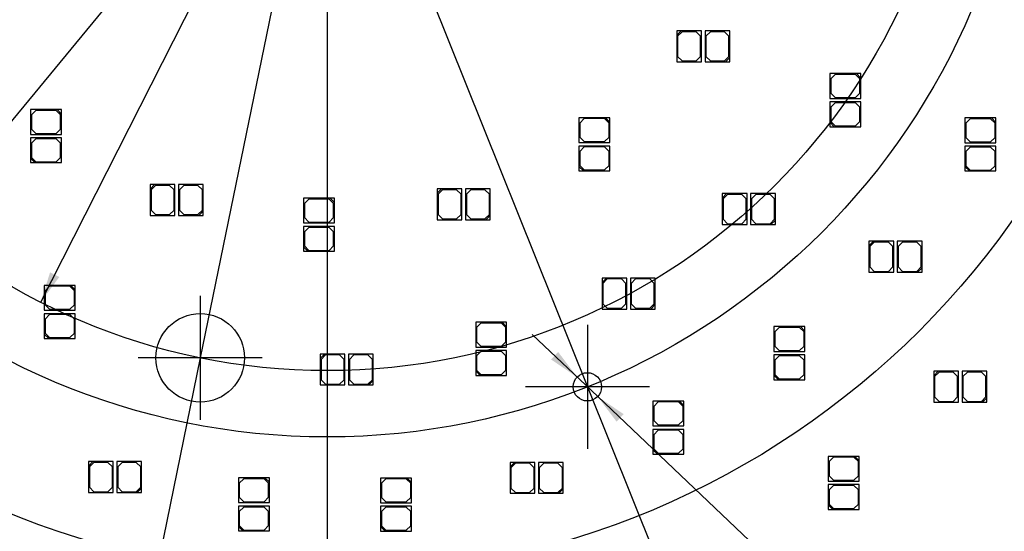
# Model space of a CAD drawing. Header units: millimetres. Extents: x 10 to 580, y 1 to 410.
# Tile 5 of 11: x 165 to 276, y 156 to 214. Entities that reach past the tile are written whole.
import ezdxf
from ezdxf.enums import TextEntityAlignment as Align
from ezdxf.lldxf.tags import DXFTag

# ---------------------------------------------------------------- set-up
doc = ezdxf.new("R2010")
doc.units = ezdxf.units.MM
doc.layers.add('Default', color=7, linetype='Continuous')
doc.layers.add('RDLED_254MM_1400', color=7, linetype='Continuous')
doc.styles.add('SEACAD_Arial', font='arial.ttf')
doc.styles.add('SEACAD_Solid_Edge_ANSI1_Symbols', font='semeca1.ttf')
tags = doc.linetypes.add('CENTER2', pattern=[28.575, 19.05, -3.175, 3.175, -3.175]).pattern_tags.tags
tags[10:11] = [DXFTag(74, 4), DXFTag(75, 0), DXFTag(340, '0'), DXFTag(46, 0.0), DXFTag(50, 0.0), DXFTag(44, 0.0), DXFTag(45, 0.0)]
tags[8:9] = [DXFTag(74, 4), DXFTag(75, 0), DXFTag(340, '0'), DXFTag(46, 0.0), DXFTag(50, 0.0), DXFTag(44, 0.0), DXFTag(45, 0.0)]
tags[6:7] = [DXFTag(74, 4), DXFTag(75, 0), DXFTag(340, '0'), DXFTag(46, 0.0), DXFTag(50, 0.0), DXFTag(44, 0.0), DXFTag(45, 0.0)]
tags[4:5] = [DXFTag(74, 4), DXFTag(75, 0), DXFTag(340, '0'), DXFTag(46, 0.0), DXFTag(50, 0.0), DXFTag(44, 0.0), DXFTag(45, 0.0)]
doc.dimstyles.new('ISO', dxfattribs={"dimtxt": 3.5, "dimasz": 3.5, "dimexe": 1.75, "dimexo": 0, "dimgap": 0.875, "dimtad": 1, "dimtxsty": 'SEACAD_Arial', "dimblk1": '_SE_FILLED', "dimblk2": '_SE_FILLED', "dimsah": 1, "dimcen": 1.75, "dimadec": 0, "dimazin": 0, "dimtfac": 0.5, "dimtdec": 3, "dimtmove": 0, "dimatfit": 3, "dimfxl": 1, "dimarcsym": 0})

# ---------------------------------------------------------------- blocks, each defined once
blk = doc.blocks.new('SEANNOT_GROUP2')
at = {"layer": 'Default', "color": 7, "linetype": 'CENTER2'}
for p, q in [((184.91, 183.01), (184.91, 169.01)), ((191.91, 176.01), (177.91, 176.01))]:
    blk.add_line(p, q, dxfattribs=at)
blk = doc.blocks.new('SEANNOT_GROUP4')
at = {"layer": 'Default', "color": 7, "linetype": 'CENTER2'}
for p, q in [((228.64, 179.73), (228.64, 165.73)), ((235.64, 172.73), (221.64, 172.73))]:
    blk.add_line(p, q, dxfattribs=at)
blk = doc.blocks.new('SEANNOT_GROUP10')
at = {"layer": 'Default', "color": 7, "linetype": 'CENTER2'}
blk.add_line((199.24, 376.56), (199.24, 114.76), dxfattribs=at)
blk = doc.blocks.new('SE1')
at = {"layer": 'RDLED_254MM_1400', "color": 7, "linetype": 'Continuous'}
for p, q in [((239.23, 212.98), (238.73, 212.98)), ((238.73, 212.98), (238.73, 212.48)), ((238.73, 212.48), (239.23, 212.98)), ((238.73, 212.48), (238.73, 209.48)), ((239.33, 212.88), (238.83, 212.38)), ((241.53, 212.98), (239.23, 212.98)), ((240.93, 212.88), (239.33, 212.88)), ((241.43, 212.38), (240.93, 212.88)), ((241.53, 209.48), (241.53, 212.98)), ((244.73, 212.98), (241.93, 212.98)), ((241.93, 212.98), (241.93, 209.48)), ((242.53, 212.88), (242.03, 212.38)), ((244.13, 212.88), (242.53, 212.88)), ((244.63, 212.38), (244.13, 212.88)), ((244.73, 209.98), (244.73, 212.98)), ((238.83, 212.38), (238.83, 210.08)), ((241.43, 210.08), (241.43, 212.38)), ((242.03, 212.38), (242.03, 210.08)), ((244.63, 210.08), (244.63, 212.38)), ((238.73, 209.48), (241.53, 209.48)), ((238.83, 210.08), (239.33, 209.58)), ((239.33, 209.58), (240.93, 209.58)), ((240.93, 209.58), (241.43, 210.08)), ((241.93, 209.48), (244.23, 209.48)), ((242.03, 210.08), (242.53, 209.58)), ((242.53, 209.58), (244.13, 209.58)), ((244.13, 209.58), (244.63, 210.08)), ((244.73, 209.98), (244.23, 209.48)), ((244.23, 209.48), (244.73, 209.48)), ((244.73, 209.48), (244.73, 209.98)), ((259.03, 208.15), (256.03, 208.15)), ((256.03, 208.15), (256.03, 205.35)), ((256.63, 208.05), (256.13, 207.55)), ((258.93, 208.05), (256.63, 208.05)), ((259.43, 207.55), (258.93, 208.05)), ((259.53, 208.15), (259.03, 208.15)), ((259.03, 208.15), (259.53, 207.65)), ((259.53, 207.65), (259.53, 208.15)), ((256.13, 207.55), (256.13, 205.95)), ((259.43, 205.95), (259.43, 207.55)), ((259.53, 205.35), (259.53, 207.65)), ((256.13, 205.95), (256.63, 205.45)), ((258.93, 205.45), (259.43, 205.95)), ((256.03, 205.35), (259.53, 205.35)), ((259.53, 204.95), (256.03, 204.95)), ((256.03, 204.95), (256.03, 202.65)), ((256.63, 204.85), (256.13, 204.35)), ((256.63, 205.45), (258.93, 205.45)), ((258.93, 204.85), (256.63, 204.85)), ((259.43, 204.35), (258.93, 204.85)), ((259.53, 202.15), (259.53, 204.95)), ((168.74, 204.08), (165.74, 204.08)), ((165.74, 204.08), (165.74, 201.28)), ((166.34, 203.98), (165.84, 203.48)), ((168.64, 203.98), (166.34, 203.98)), ((169.14, 203.48), (168.64, 203.98)), ((169.24, 204.08), (168.74, 204.08)), ((168.74, 204.08), (169.24, 203.58)), ((169.24, 203.58), (169.24, 204.08)), ((169.24, 201.28), (169.24, 203.58)), ((256.13, 204.35), (256.13, 202.75)), ((259.43, 202.75), (259.43, 204.35)), ((165.84, 203.48), (165.84, 201.88)), ((169.14, 201.88), (169.14, 203.48)), ((230.69, 203.16), (227.69, 203.16)), ((227.69, 203.16), (227.69, 200.36)), ((228.29, 203.06), (227.79, 202.56)), ((227.79, 202.56), (227.79, 200.96)), ((230.59, 203.06), (228.29, 203.06)), ((231.09, 202.56), (230.59, 203.06)), ((231.19, 203.16), (230.69, 203.16)), ((230.69, 203.16), (231.19, 202.66)), ((231.09, 200.96), (231.09, 202.56)), ((231.19, 202.66), (231.19, 203.16)), ((231.19, 200.36), (231.19, 202.66)), ((256.03, 202.65), (256.03, 202.15)), ((256.53, 202.15), (256.03, 202.65)), ((256.13, 202.75), (256.63, 202.25)), ((258.93, 202.25), (259.43, 202.75)), ((274.28, 203.14), (271.28, 203.14)), ((271.28, 203.14), (271.28, 200.34)), ((271.88, 203.04), (271.38, 202.54)), ((271.38, 202.54), (271.38, 200.94)), ((274.18, 203.04), (271.88, 203.04)), ((274.68, 202.54), (274.18, 203.04)), ((274.78, 203.14), (274.28, 203.14)), ((274.28, 203.14), (274.78, 202.64)), ((274.68, 200.94), (274.68, 202.54)), ((274.78, 202.64), (274.78, 203.14)), ((274.78, 200.34), (274.78, 202.64)), ((165.84, 201.88), (166.34, 201.38)), ((166.34, 201.38), (168.64, 201.38)), ((168.64, 201.38), (169.14, 201.88)), ((256.03, 202.15), (256.53, 202.15)), ((256.53, 202.15), (259.53, 202.15)), ((256.63, 202.25), (258.93, 202.25)), ((165.74, 201.28), (169.24, 201.28)), ((169.24, 200.88), (165.74, 200.88)), ((165.74, 200.88), (165.74, 198.58)), ((166.34, 200.78), (165.84, 200.28)), ((165.84, 200.28), (165.84, 198.68)), ((168.64, 200.78), (166.34, 200.78)), ((169.14, 200.28), (168.64, 200.78)), ((169.14, 198.68), (169.14, 200.28)), ((169.24, 198.08), (169.24, 200.88)), ((227.69, 200.36), (231.19, 200.36)), ((227.79, 200.96), (228.29, 200.46)), ((228.29, 200.46), (230.59, 200.46)), ((230.59, 200.46), (231.09, 200.96)), ((271.28, 200.34), (274.78, 200.34)), ((271.38, 200.94), (271.88, 200.44)), ((271.88, 200.44), (274.18, 200.44)), ((274.18, 200.44), (274.68, 200.94)), ((231.19, 199.96), (227.69, 199.96)), ((227.69, 199.96), (227.69, 197.66)), ((228.29, 199.86), (227.79, 199.36)), ((227.79, 199.36), (227.79, 197.76)), ((230.59, 199.86), (228.29, 199.86)), ((231.09, 199.36), (230.59, 199.86)), ((231.09, 197.76), (231.09, 199.36)), ((231.19, 197.16), (231.19, 199.96)), ((274.78, 199.94), (271.28, 199.94)), ((271.28, 199.94), (271.28, 197.64)), ((271.88, 199.84), (271.38, 199.34)), ((271.38, 199.34), (271.38, 197.74)), ((274.18, 199.84), (271.88, 199.84)), ((274.68, 199.34), (274.18, 199.84)), ((274.68, 197.74), (274.68, 199.34)), ((274.78, 197.14), (274.78, 199.94)), ((165.74, 198.58), (165.74, 198.08)), ((166.24, 198.08), (165.74, 198.58)), ((165.74, 198.08), (166.24, 198.08)), ((165.84, 198.68), (166.34, 198.18)), ((166.24, 198.08), (169.24, 198.08)), ((166.34, 198.18), (168.64, 198.18)), ((168.64, 198.18), (169.14, 198.68)), ((227.69, 197.66), (227.69, 197.16)), ((228.19, 197.16), (227.69, 197.66)), ((227.69, 197.16), (228.19, 197.16)), ((227.79, 197.76), (228.29, 197.26)), ((228.19, 197.16), (231.19, 197.16)), ((228.29, 197.26), (230.59, 197.26)), ((230.59, 197.26), (231.09, 197.76)), ((271.28, 197.64), (271.28, 197.14)), ((271.78, 197.14), (271.28, 197.64)), ((271.28, 197.14), (271.78, 197.14)), ((271.38, 197.74), (271.88, 197.24)), ((271.78, 197.14), (274.78, 197.14)), ((271.88, 197.24), (274.18, 197.24)), ((274.18, 197.24), (274.68, 197.74)), ((179.75, 195.6), (179.25, 195.6)), ((179.25, 195.6), (179.25, 195.1)), ((179.25, 195.1), (179.75, 195.6)), ((179.25, 195.1), (179.25, 192.1)), ((179.85, 195.5), (179.35, 195)), ((179.35, 195), (179.35, 192.7)), ((182.05, 195.6), (179.75, 195.6)), ((181.45, 195.5), (179.85, 195.5)), ((181.95, 195), (181.45, 195.5)), ((181.95, 192.7), (181.95, 195)), ((182.05, 192.1), (182.05, 195.6)), ((185.25, 195.6), (182.45, 195.6)), ((182.45, 195.6), (182.45, 192.1)), ((183.05, 195.5), (182.55, 195)), ((182.55, 195), (182.55, 192.7)), ((184.65, 195.5), (183.05, 195.5)), ((185.15, 195), (184.65, 195.5)), ((185.15, 192.7), (185.15, 195)), ((185.25, 192.6), (185.25, 195.6)), ((212.17, 195.12), (211.67, 195.12)), ((211.67, 195.12), (211.67, 194.62)), ((211.67, 194.62), (212.17, 195.12)), ((212.27, 195.02), (211.77, 194.52)), ((214.47, 195.12), (212.17, 195.12)), ((213.87, 195.02), (212.27, 195.02)), ((214.37, 194.52), (213.87, 195.02)), ((214.47, 191.62), (214.47, 195.12)), ((217.67, 195.12), (214.87, 195.12)), ((214.87, 195.12), (214.87, 191.62)), ((215.47, 195.02), (214.97, 194.52)), ((217.07, 195.02), (215.47, 195.02)), ((217.57, 194.52), (217.07, 195.02)), ((217.67, 192.12), (217.67, 195.12)), ((199.57, 194.06), (196.57, 194.06)), ((196.57, 194.06), (196.57, 191.26)), ((197.17, 193.96), (196.67, 193.46)), ((199.47, 193.96), (197.17, 193.96)), ((199.97, 193.46), (199.47, 193.96)), ((200.07, 194.06), (199.57, 194.06)), ((199.57, 194.06), (200.07, 193.56)), ((200.07, 193.56), (200.07, 194.06)), ((200.07, 191.26), (200.07, 193.56)), ((211.67, 194.62), (211.67, 191.62)), ((211.77, 194.52), (211.77, 192.22)), ((214.37, 192.22), (214.37, 194.52)), ((214.97, 194.52), (214.97, 192.22)), ((217.57, 192.22), (217.57, 194.52)), ((244.37, 194.58), (243.87, 194.58)), ((243.87, 194.58), (243.87, 194.08)), ((243.87, 194.08), (244.37, 194.58)), ((243.87, 194.08), (243.87, 191.08)), ((244.47, 194.48), (243.97, 193.98)), ((243.97, 193.98), (243.97, 191.68)), ((246.67, 194.58), (244.37, 194.58)), ((246.07, 194.48), (244.47, 194.48)), ((246.57, 193.98), (246.07, 194.48)), ((246.57, 191.68), (246.57, 193.98)), ((246.67, 191.08), (246.67, 194.58)), ((249.87, 194.58), (247.07, 194.58)), ((247.07, 194.58), (247.07, 191.08)), ((247.67, 194.48), (247.17, 193.98)), ((247.17, 193.98), (247.17, 191.68)), ((249.27, 194.48), (247.67, 194.48)), ((249.77, 193.98), (249.27, 194.48)), ((249.77, 191.68), (249.77, 193.98)), ((249.87, 191.58), (249.87, 194.58)), ((179.35, 192.7), (179.85, 192.2)), ((181.45, 192.2), (181.95, 192.7)), ((182.55, 192.7), (183.05, 192.2)), ((184.65, 192.2), (185.15, 192.7)), ((185.25, 192.6), (184.75, 192.1)), ((185.25, 192.1), (185.25, 192.6)), ((196.67, 193.46), (196.67, 191.86)), ((199.97, 191.86), (199.97, 193.46)), ((179.25, 192.1), (182.05, 192.1)), ((179.85, 192.2), (181.45, 192.2)), ((182.45, 192.1), (184.75, 192.1)), ((183.05, 192.2), (184.65, 192.2)), ((184.75, 192.1), (185.25, 192.1)), ((196.67, 191.86), (197.17, 191.36)), ((197.17, 191.36), (199.47, 191.36)), ((199.47, 191.36), (199.97, 191.86)), ((211.67, 191.62), (214.47, 191.62)), ((211.77, 192.22), (212.27, 191.72)), ((212.27, 191.72), (213.87, 191.72)), ((213.87, 191.72), (214.37, 192.22)), ((214.87, 191.62), (217.17, 191.62)), ((214.97, 192.22), (215.47, 191.72)), ((215.47, 191.72), (217.07, 191.72)), ((217.07, 191.72), (217.57, 192.22)), ((217.67, 192.12), (217.17, 191.62)), ((217.17, 191.62), (217.67, 191.62)), ((217.67, 191.62), (217.67, 192.12)), ((243.97, 191.68), (244.47, 191.18)), ((246.07, 191.18), (246.57, 191.68)), ((247.17, 191.68), (247.67, 191.18)), ((249.27, 191.18), (249.77, 191.68)), ((249.87, 191.58), (249.37, 191.08)), ((249.87, 191.08), (249.87, 191.58)), ((196.57, 191.26), (200.07, 191.26)), ((200.07, 190.86), (196.57, 190.86)), ((196.57, 190.86), (196.57, 188.56)), ((197.17, 190.76), (196.67, 190.26)), ((196.67, 190.26), (196.67, 188.66)), ((199.47, 190.76), (197.17, 190.76)), ((199.97, 190.26), (199.47, 190.76)), ((199.97, 188.66), (199.97, 190.26)), ((200.07, 188.06), (200.07, 190.86)), ((243.87, 191.08), (246.67, 191.08)), ((244.47, 191.18), (246.07, 191.18)), ((247.07, 191.08), (249.37, 191.08)), ((247.67, 191.18), (249.27, 191.18)), ((249.37, 191.08), (249.87, 191.08)), ((260.94, 189.19), (260.44, 189.19)), ((260.44, 189.19), (260.44, 188.69)), ((260.44, 188.69), (260.94, 189.19)), ((261.04, 189.09), (260.54, 188.59)), ((263.24, 189.19), (260.94, 189.19)), ((262.64, 189.09), (261.04, 189.09)), ((263.14, 188.59), (262.64, 189.09)), ((263.24, 185.69), (263.24, 189.19)), ((266.44, 189.19), (263.64, 189.19)), ((263.64, 189.19), (263.64, 185.69)), ((264.24, 189.09), (263.74, 188.59)), ((265.84, 189.09), (264.24, 189.09)), ((266.34, 188.59), (265.84, 189.09)), ((266.44, 186.19), (266.44, 189.19)), ((196.57, 188.56), (196.57, 188.06)), ((197.07, 188.06), (196.57, 188.56)), ((196.57, 188.06), (197.07, 188.06)), ((196.67, 188.66), (197.17, 188.16)), ((197.07, 188.06), (200.07, 188.06)), ((197.17, 188.16), (199.47, 188.16)), ((199.47, 188.16), (199.97, 188.66)), ((260.44, 188.69), (260.44, 185.69)), ((260.54, 188.59), (260.54, 186.29)), ((263.14, 186.29), (263.14, 188.59)), ((263.74, 188.59), (263.74, 186.29)), ((266.34, 186.29), (266.34, 188.59)), ((260.54, 186.29), (261.04, 185.79)), ((261.04, 185.79), (262.64, 185.79)), ((262.64, 185.79), (263.14, 186.29)), ((263.74, 186.29), (264.24, 185.79)), ((264.24, 185.79), (265.84, 185.79)), ((265.84, 185.79), (266.34, 186.29)), ((266.44, 186.19), (265.94, 185.69)), ((266.44, 185.69), (266.44, 186.19)), ((230.79, 185.03), (230.29, 185.03)), ((230.29, 185.03), (230.29, 184.53)), ((230.29, 184.53), (230.79, 185.03)), ((230.89, 184.93), (230.39, 184.43)), ((233.09, 185.03), (230.79, 185.03)), ((232.49, 184.93), (230.89, 184.93)), ((232.99, 184.43), (232.49, 184.93)), ((233.09, 181.53), (233.09, 185.03)), ((236.29, 185.03), (233.49, 185.03)), ((233.49, 185.03), (233.49, 181.53)), ((234.09, 184.93), (233.59, 184.43)), ((235.69, 184.93), (234.09, 184.93)), ((236.19, 184.43), (235.69, 184.93)), ((236.29, 182.03), (236.29, 185.03)), ((260.44, 185.69), (263.24, 185.69)), ((263.64, 185.69), (265.94, 185.69)), ((265.94, 185.69), (266.44, 185.69)), ((170.29, 184.2), (167.29, 184.2)), ((167.29, 184.2), (167.29, 181.4)), ((167.89, 184.1), (167.39, 183.6)), ((167.39, 183.6), (167.39, 182)), ((170.19, 184.1), (167.89, 184.1)), ((170.69, 183.6), (170.19, 184.1)), ((170.79, 184.2), (170.29, 184.2)), ((170.29, 184.2), (170.79, 183.7)), ((170.69, 182), (170.69, 183.6)), ((170.79, 183.7), (170.79, 184.2)), ((170.79, 181.4), (170.79, 183.7)), ((230.29, 184.53), (230.29, 181.53)), ((230.39, 184.43), (230.39, 182.13)), ((232.99, 182.13), (232.99, 184.43)), ((233.59, 184.43), (233.59, 182.13)), ((236.19, 182.13), (236.19, 184.43)), ((167.29, 181.4), (170.79, 181.4)), ((167.39, 182), (167.89, 181.5)), ((167.89, 181.5), (170.19, 181.5)), ((170.19, 181.5), (170.69, 182)), ((230.29, 181.53), (233.09, 181.53)), ((230.39, 182.13), (230.89, 181.63)), ((230.89, 181.63), (232.49, 181.63)), ((232.49, 181.63), (232.99, 182.13)), ((233.49, 181.53), (235.79, 181.53)), ((233.59, 182.13), (234.09, 181.63)), ((234.09, 181.63), (235.69, 181.63)), ((235.69, 181.63), (236.19, 182.13)), ((236.29, 182.03), (235.79, 181.53)), ((235.79, 181.53), (236.29, 181.53)), ((236.29, 181.53), (236.29, 182.03)), ((170.79, 181), (167.29, 181)), ((167.29, 181), (167.29, 178.7)), ((167.89, 180.9), (167.39, 180.4)), ((167.39, 180.4), (167.39, 178.8)), ((170.19, 180.9), (167.89, 180.9)), ((170.69, 180.4), (170.19, 180.9)), ((170.69, 178.8), (170.69, 180.4)), ((170.79, 178.2), (170.79, 181)), ((219.02, 180.03), (216.02, 180.03)), ((216.02, 180.03), (216.02, 177.23)), ((216.62, 179.93), (216.12, 179.43)), ((216.12, 179.43), (216.12, 177.83)), ((218.92, 179.93), (216.62, 179.93)), ((219.42, 179.43), (218.92, 179.93)), ((219.52, 180.03), (219.02, 180.03)), ((219.02, 180.03), (219.52, 179.53)), ((219.42, 177.83), (219.42, 179.43)), ((219.52, 179.53), (219.52, 180.03)), ((219.52, 177.23), (219.52, 179.53)), ((252.71, 179.54), (249.71, 179.54)), ((249.71, 179.54), (249.71, 176.74)), ((250.31, 179.44), (249.81, 178.94)), ((252.61, 179.44), (250.31, 179.44)), ((253.11, 178.94), (252.61, 179.44)), ((253.21, 179.54), (252.71, 179.54)), ((252.71, 179.54), (253.21, 179.04)), ((253.21, 179.04), (253.21, 179.54)), ((167.29, 178.7), (167.29, 178.2)), ((167.79, 178.2), (167.29, 178.7)), ((167.29, 178.2), (167.79, 178.2)), ((167.39, 178.8), (167.89, 178.3)), ((167.79, 178.2), (170.79, 178.2)), ((167.89, 178.3), (170.19, 178.3)), ((170.19, 178.3), (170.69, 178.8)), ((249.81, 178.94), (249.81, 177.34)), ((253.11, 177.34), (253.11, 178.94)), ((253.21, 176.74), (253.21, 179.04)), ((216.02, 177.23), (219.52, 177.23)), ((216.12, 177.83), (216.62, 177.33)), ((216.62, 177.33), (218.92, 177.33)), ((218.92, 177.33), (219.42, 177.83)), ((249.81, 177.34), (250.31, 176.84)), ((250.31, 176.84), (252.61, 176.84)), ((252.61, 176.84), (253.11, 177.34)), ((198.95, 176.44), (198.45, 176.44)), ((198.45, 176.44), (198.45, 175.94)), ((198.45, 175.94), (198.95, 176.44)), ((198.45, 175.94), (198.45, 172.94)), ((199.05, 176.34), (198.55, 175.84)), ((198.55, 175.84), (198.55, 173.54)), ((201.25, 176.44), (198.95, 176.44)), ((200.65, 176.34), (199.05, 176.34)), ((201.15, 175.84), (200.65, 176.34)), ((201.15, 173.54), (201.15, 175.84)), ((201.25, 172.94), (201.25, 176.44)), ((204.45, 176.44), (201.65, 176.44)), ((201.65, 176.44), (201.65, 172.94)), ((202.25, 176.34), (201.75, 175.84)), ((201.75, 175.84), (201.75, 173.54)), ((203.85, 176.34), (202.25, 176.34)), ((204.35, 175.84), (203.85, 176.34)), ((204.35, 173.54), (204.35, 175.84)), ((204.45, 173.44), (204.45, 176.44)), ((219.52, 176.83), (216.02, 176.83)), ((216.02, 176.83), (216.02, 174.53)), ((216.62, 176.73), (216.12, 176.23)), ((216.12, 176.23), (216.12, 174.63)), ((218.92, 176.73), (216.62, 176.73)), ((219.42, 176.23), (218.92, 176.73)), ((219.42, 174.63), (219.42, 176.23)), ((219.52, 174.03), (219.52, 176.83)), ((249.71, 176.74), (253.21, 176.74)), ((253.21, 176.34), (249.71, 176.34)), ((249.71, 176.34), (249.71, 174.04)), ((250.31, 176.24), (249.81, 175.74)), ((249.81, 175.74), (249.81, 174.14)), ((252.61, 176.24), (250.31, 176.24)), ((253.11, 175.74), (252.61, 176.24)), ((253.11, 174.14), (253.11, 175.74)), ((253.21, 173.54), (253.21, 176.34)), ((216.12, 174.63), (216.62, 174.13)), ((218.92, 174.13), (219.42, 174.63)), ((198.55, 173.54), (199.05, 173.04)), ((200.65, 173.04), (201.15, 173.54)), ((201.75, 173.54), (202.25, 173.04)), ((203.85, 173.04), (204.35, 173.54)), ((216.02, 174.53), (216.02, 174.03)), ((216.52, 174.03), (216.02, 174.53)), ((216.02, 174.03), (216.52, 174.03)), ((216.52, 174.03), (219.52, 174.03)), ((216.62, 174.13), (218.92, 174.13)), ((249.71, 174.04), (249.71, 173.54)), ((250.21, 173.54), (249.71, 174.04)), ((249.71, 173.54), (250.21, 173.54)), ((249.81, 174.14), (250.31, 173.64)), ((250.21, 173.54), (253.21, 173.54)), ((250.31, 173.64), (252.61, 173.64)), ((252.61, 173.64), (253.11, 174.14)), ((268.26, 174.49), (267.76, 174.49)), ((267.76, 174.49), (267.76, 173.99)), ((267.76, 173.99), (268.26, 174.49)), ((267.76, 173.99), (267.76, 170.99)), ((268.36, 174.39), (267.86, 173.89)), ((267.86, 173.89), (267.86, 171.59)), ((270.56, 174.49), (268.26, 174.49)), ((269.96, 174.39), (268.36, 174.39)), ((270.46, 173.89), (269.96, 174.39)), ((270.46, 171.59), (270.46, 173.89)), ((270.56, 170.99), (270.56, 174.49)), ((273.76, 174.49), (270.96, 174.49)), ((270.96, 174.49), (270.96, 170.99)), ((271.56, 174.39), (271.06, 173.89)), ((271.06, 173.89), (271.06, 171.59)), ((273.16, 174.39), (271.56, 174.39)), ((273.66, 173.89), (273.16, 174.39)), ((273.66, 171.59), (273.66, 173.89)), ((273.76, 171.49), (273.76, 174.49)), ((198.45, 172.94), (201.25, 172.94)), ((199.05, 173.04), (200.65, 173.04)), ((201.65, 172.94), (203.95, 172.94)), ((202.25, 173.04), (203.85, 173.04)), ((204.45, 173.44), (203.95, 172.94)), ((203.95, 172.94), (204.45, 172.94)), ((204.45, 172.94), (204.45, 173.44)), ((267.86, 171.59), (268.36, 171.09)), ((269.96, 171.09), (270.46, 171.59)), ((271.06, 171.59), (271.56, 171.09)), ((273.16, 171.09), (273.66, 171.59)), ((273.76, 171.49), (273.26, 170.99)), ((273.76, 170.99), (273.76, 171.49)), ((239.04, 171.12), (236.04, 171.12)), ((236.04, 171.12), (236.04, 168.32)), ((236.64, 171.02), (236.14, 170.52)), ((236.14, 170.52), (236.14, 168.92)), ((238.94, 171.02), (236.64, 171.02)), ((239.44, 170.52), (238.94, 171.02)), ((239.54, 171.12), (239.04, 171.12)), ((239.04, 171.12), (239.54, 170.62)), ((239.44, 168.92), (239.44, 170.52)), ((239.54, 170.62), (239.54, 171.12)), ((239.54, 168.32), (239.54, 170.62)), ((267.76, 170.99), (270.56, 170.99)), ((268.36, 171.09), (269.96, 171.09)), ((270.96, 170.99), (273.26, 170.99)), ((271.56, 171.09), (273.16, 171.09)), ((273.26, 170.99), (273.76, 170.99)), ((236.04, 168.32), (239.54, 168.32)), ((236.14, 168.92), (236.64, 168.42)), ((236.64, 168.42), (238.94, 168.42)), ((238.94, 168.42), (239.44, 168.92)), ((239.54, 167.92), (236.04, 167.92)), ((236.04, 167.92), (236.04, 165.62)), ((236.64, 167.82), (236.14, 167.32)), ((236.14, 167.32), (236.14, 165.72)), ((238.94, 167.82), (236.64, 167.82)), ((239.44, 167.32), (238.94, 167.82)), ((239.44, 165.72), (239.44, 167.32)), ((239.54, 165.12), (239.54, 167.92)), ((236.14, 165.72), (236.64, 165.22)), ((238.94, 165.22), (239.44, 165.72)), ((236.04, 165.62), (236.04, 165.12)), ((236.54, 165.12), (236.04, 165.62)), ((236.04, 165.12), (236.54, 165.12)), ((236.54, 165.12), (239.54, 165.12)), ((236.64, 165.22), (238.94, 165.22)), ((258.85, 164.87), (255.85, 164.87)), ((255.85, 164.87), (255.85, 162.07)), ((256.45, 164.77), (255.95, 164.27)), ((258.75, 164.77), (256.45, 164.77)), ((259.25, 164.27), (258.75, 164.77)), ((259.35, 164.87), (258.85, 164.87)), ((258.85, 164.87), (259.35, 164.37)), ((259.35, 164.37), (259.35, 164.87)), ((172.79, 164.27), (172.29, 164.27)), ((172.29, 164.27), (172.29, 163.77)), ((172.29, 163.77), (172.79, 164.27)), ((172.29, 163.77), (172.29, 160.77)), ((172.89, 164.17), (172.39, 163.67)), ((172.39, 163.67), (172.39, 161.37)), ((175.09, 164.27), (172.79, 164.27)), ((174.49, 164.17), (172.89, 164.17)), ((174.99, 163.67), (174.49, 164.17)), ((174.99, 161.37), (174.99, 163.67)), ((175.09, 160.77), (175.09, 164.27)), ((178.29, 164.27), (175.49, 164.27)), ((175.49, 164.27), (175.49, 160.77)), ((176.09, 164.17), (175.59, 163.67)), ((175.59, 163.67), (175.59, 161.37)), ((177.69, 164.17), (176.09, 164.17)), ((178.19, 163.67), (177.69, 164.17)), ((178.19, 161.37), (178.19, 163.67)), ((178.29, 161.27), (178.29, 164.27)), ((220.41, 164.19), (219.91, 164.19)), ((219.91, 164.19), (219.91, 163.69)), ((219.91, 163.69), (220.41, 164.19)), ((219.91, 163.69), (219.91, 160.69)), ((220.51, 164.09), (220.01, 163.59)), ((220.01, 163.59), (220.01, 161.29)), ((222.71, 164.19), (220.41, 164.19)), ((222.11, 164.09), (220.51, 164.09)), ((222.61, 163.59), (222.11, 164.09)), ((222.61, 161.29), (222.61, 163.59)), ((222.71, 160.69), (222.71, 164.19)), ((225.91, 164.19), (223.11, 164.19)), ((223.11, 164.19), (223.11, 160.69)), ((223.71, 164.09), (223.21, 163.59)), ((223.21, 163.59), (223.21, 161.29)), ((225.31, 164.09), (223.71, 164.09)), ((225.81, 163.59), (225.31, 164.09)), ((225.81, 161.29), (225.81, 163.59)), ((225.91, 161.19), (225.91, 164.19)), ((255.95, 164.27), (255.95, 162.67)), ((259.25, 162.67), (259.25, 164.27)), ((259.35, 162.07), (259.35, 164.37)), ((192.22, 162.44), (189.22, 162.44)), ((189.22, 162.44), (189.22, 159.64)), ((192.72, 162.44), (192.22, 162.44)), ((192.22, 162.44), (192.72, 161.94)), ((192.72, 161.94), (192.72, 162.44)), ((208.28, 162.42), (205.28, 162.42)), ((205.28, 162.42), (205.28, 159.62)), ((208.78, 162.42), (208.28, 162.42)), ((208.28, 162.42), (208.78, 161.92)), ((208.78, 161.92), (208.78, 162.42)), ((255.95, 162.67), (256.45, 162.17)), ((258.75, 162.17), (259.25, 162.67)), ((172.39, 161.37), (172.89, 160.87)), ((174.49, 160.87), (174.99, 161.37)), ((175.59, 161.37), (176.09, 160.87)), ((177.69, 160.87), (178.19, 161.37)), ((178.29, 161.27), (177.79, 160.77)), ((178.29, 160.77), (178.29, 161.27)), ((189.82, 162.34), (189.32, 161.84)), ((189.32, 161.84), (189.32, 160.24)), ((192.12, 162.34), (189.82, 162.34)), ((192.62, 161.84), (192.12, 162.34)), ((192.62, 160.24), (192.62, 161.84)), ((192.72, 159.64), (192.72, 161.94)), ((205.88, 162.32), (205.38, 161.82)), ((205.38, 161.82), (205.38, 160.22)), ((208.18, 162.32), (205.88, 162.32)), ((208.68, 161.82), (208.18, 162.32)), ((208.68, 160.22), (208.68, 161.82)), ((208.78, 159.62), (208.78, 161.92)), ((220.01, 161.29), (220.51, 160.79)), ((222.11, 160.79), (222.61, 161.29)), ((223.21, 161.29), (223.71, 160.79)), ((225.31, 160.79), (225.81, 161.29)), ((255.85, 162.07), (259.35, 162.07)), ((259.35, 161.67), (255.85, 161.67)), ((255.85, 161.67), (255.85, 159.37)), ((256.45, 161.57), (255.95, 161.07)), ((256.45, 162.17), (258.75, 162.17)), ((258.75, 161.57), (256.45, 161.57)), ((259.25, 161.07), (258.75, 161.57)), ((259.35, 158.87), (259.35, 161.67)), ((172.29, 160.77), (175.09, 160.77)), ((172.89, 160.87), (174.49, 160.87)), ((175.49, 160.77), (177.79, 160.77)), ((176.09, 160.87), (177.69, 160.87)), ((177.79, 160.77), (178.29, 160.77)), ((189.32, 160.24), (189.82, 159.74)), ((192.12, 159.74), (192.62, 160.24)), ((205.38, 160.22), (205.88, 159.72)), ((208.18, 159.72), (208.68, 160.22)), ((219.91, 160.69), (222.71, 160.69)), ((220.51, 160.79), (222.11, 160.79)), ((223.11, 160.69), (225.41, 160.69)), ((223.71, 160.79), (225.31, 160.79)), ((225.91, 161.19), (225.41, 160.69)), ((225.41, 160.69), (225.91, 160.69)), ((225.91, 160.69), (225.91, 161.19)), ((255.95, 161.07), (255.95, 159.47)), ((259.25, 159.47), (259.25, 161.07)), ((189.22, 159.64), (192.72, 159.64)), ((192.72, 159.24), (189.22, 159.24)), ((189.22, 159.24), (189.22, 156.94)), ((189.82, 159.14), (189.32, 158.64)), ((189.82, 159.74), (192.12, 159.74)), ((192.12, 159.14), (189.82, 159.14)), ((192.62, 158.64), (192.12, 159.14)), ((192.72, 156.44), (192.72, 159.24)), ((205.28, 159.62), (208.78, 159.62)), ((208.78, 159.22), (205.28, 159.22)), ((205.28, 159.22), (205.28, 156.92)), ((205.88, 159.12), (205.38, 158.62)), ((205.88, 159.72), (208.18, 159.72)), ((208.18, 159.12), (205.88, 159.12)), ((208.68, 158.62), (208.18, 159.12)), ((208.78, 156.42), (208.78, 159.22)), ((255.85, 159.37), (255.85, 158.87)), ((256.35, 158.87), (255.85, 159.37)), ((255.95, 159.47), (256.45, 158.97)), ((258.75, 158.97), (259.25, 159.47)), ((189.32, 158.64), (189.32, 157.04)), ((192.62, 157.04), (192.62, 158.64)), ((205.38, 158.62), (205.38, 157.02)), ((208.68, 157.02), (208.68, 158.62)), ((255.85, 158.87), (256.35, 158.87)), ((256.35, 158.87), (259.35, 158.87)), ((256.45, 158.97), (258.75, 158.97)), ((189.22, 156.94), (189.22, 156.44)), ((189.72, 156.44), (189.22, 156.94)), ((189.32, 157.04), (189.82, 156.54)), ((192.12, 156.54), (192.62, 157.04)), ((205.28, 156.92), (205.28, 156.42)), ((205.78, 156.42), (205.28, 156.92)), ((205.38, 157.02), (205.88, 156.52)), ((208.18, 156.52), (208.68, 157.02)), ((189.22, 156.44), (189.72, 156.44)), ((189.72, 156.44), (192.72, 156.44)), ((189.82, 156.54), (192.12, 156.54)), ((205.28, 156.42), (205.78, 156.42)), ((205.78, 156.42), (208.78, 156.42)), ((205.88, 156.52), (208.18, 156.52))]:
    blk.add_line(p, q, dxfattribs=at)
for centre, radius in [((199.24, 246.06), 127), ((184.91, 176.01), 5), ((228.64, 172.73), 1.6)]:
    blk.add_circle(centre, radius, dxfattribs=at)
blk = doc.blocks.new('DMBLK24')
at = {"layer": 'Default', "linetype": 'Continuous'}
for points in [[(247.43, 116.45), (250.48, 118.25), (247.01, 117.54)], [(202.73, 108.99), (199.24, 108.36), (202.75, 107.82)]]:
    blk.add_hatch(color=7, dxfattribs=at).paths.add_polyline_path(points)
at = {"layer": 'Default', "color": 7, "linetype": 'Continuous'}
for p, q in [((228.64, 172.73), (251.13, 116.63)), ((199.24, 114.76), (199.24, 106.61))]:
    blk.add_line(p, q, dxfattribs=at)
blk.add_arc((199.24, 246.06), 137.7, 270, 291.8469, dxfattribs=at)
at = {"layer": 'Default', "color": 7, "linetype": 'Continuous', "style": 'SEACAD_Arial'}
blk.add_text('22°', height=3.5, rotation=10.9235, dxfattribs=at).set_placement((220.84, 114.45), align=Align.TOP_LEFT)
blk = doc.blocks.new('_SE_FILLED')
at = {"color": 0}
blk.add_line((0, 0), (-1, 0), dxfattribs=at)
blk.add_solid([(0, 0), (-1, -0.1665), (-1, 0.1665), (0, 0)], dxfattribs=at)
blk = doc.blocks.new('DMBLK26')
at = {"layer": 'Default', "linetype": 'Continuous'}
for points in [[(175.19, 111.07), (171.64, 111.16), (174.97, 109.93)], [(195.73, 107.82), (199.24, 108.36), (195.75, 108.99)]]:
    blk.add_hatch(color=7, dxfattribs=at).paths.add_polyline_path(points)
at = {"layer": 'Default', "color": 7, "linetype": 'Continuous'}
for p, q in [((184.91, 176.01), (171.29, 109.44)), ((199.24, 114.76), (199.24, 106.61))]:
    blk.add_line(p, q, dxfattribs=at)
blk.add_arc((199.24, 246.06), 137.7, 258.4361, 270, dxfattribs=at)
at = {"layer": 'Default', "color": 7, "linetype": 'Continuous', "style": 'SEACAD_Arial'}
blk.add_text('12°', height=3.5, rotation=354.2181, dxfattribs=at).set_placement((182.1, 113.79), align=Align.TOP_LEFT)
blk = doc.blocks.new('DMBLK27')
at = {"layer": 'Default', "linetype": 'Continuous'}
for points in [[(229.49, 306.96), (230.53, 306.43), (231.6, 309.82)], [(167.95, 185.68), (166.89, 182.3), (168.99, 185.15)]]:
    blk.add_hatch(color=7, dxfattribs=at).paths.add_polyline_path(points)
at = {"layer": 'Default', "color": 7, "linetype": 'Continuous'}
for p, q in [((231.6, 309.82), (267.4, 380.38)), ((166.89, 182.3), (231.6, 309.82))]:
    blk.add_line(p, q, dxfattribs=at)
for s, style, p in [('143', 'SEACAD_Arial', (259.23, 373.94)), ('O', 'SEACAD_Solid_Edge_ANSI1_Symbols', (256.51, 368.59))]:
    blk.add_text(s, height=3.5, rotation=63.0948, dxfattribs=dict(at, style=style)).set_placement(p, align=Align.TOP_LEFT)
blk = doc.blocks.new('DMBLK28')
at = {"layer": 'Default', "linetype": 'Continuous'}
for points in [[(246.78, 304.71), (247.68, 303.97), (249.46, 307.04)], [(150.8, 188.15), (149.02, 185.07), (151.7, 187.41)]]:
    blk.add_hatch(color=7, dxfattribs=at).paths.add_polyline_path(points)
at = {"layer": 'Default', "color": 7, "linetype": 'Continuous'}
for p, q in [((249.46, 307.04), (295.11, 362.48)), ((149.02, 185.07), (249.46, 307.04))]:
    blk.add_line(p, q, dxfattribs=at)
for s, style, p in [('158', 'SEACAD_Arial', (285.74, 357.98)), ('O', 'SEACAD_Solid_Edge_ANSI1_Symbols', (281.92, 353.35))]:
    blk.add_text(s, height=3.5, rotation=50.5292, dxfattribs=dict(at, style=style)).set_placement(p, align=Align.TOP_LEFT)
blk = doc.blocks.new('DMBLK29')
at = {"layer": 'Default', "linetype": 'Continuous'}
for points in [[(297.53, 320.84), (298.23, 319.91), (300.67, 322.48)], [(100.25, 172.21), (97.81, 169.64), (100.95, 171.28)]]:
    blk.add_hatch(color=7, dxfattribs=at).paths.add_polyline_path(points)
at = {"layer": 'Default', "color": 7, "linetype": 'Continuous'}
for p, q in [((300.67, 322.48), (318.85, 336.17)), ((97.81, 169.64), (300.67, 322.48))]:
    blk.add_line(p, q, dxfattribs=at)
for s, style, p in [('254', 'SEACAD_Arial', (308.67, 333.99)), ('O', 'SEACAD_Solid_Edge_ANSI1_Symbols', (303.88, 330.38))]:
    blk.add_text(s, height=3.5, rotation=36.9955, dxfattribs=dict(at, style=style)).set_placement(p, align=Align.TOP_LEFT)
blk = doc.blocks.new('DMBLK30')
at = {"layer": 'Default', "linetype": 'Continuous'}
for points in [[(260.84, 274.48), (260.1, 273.57), (263.19, 271.82)], [(274.04, 263.77), (270.95, 265.52), (273.3, 262.86)]]:
    blk.add_hatch(color=7, dxfattribs=at).paths.add_polyline_path(points)
at = {"layer": 'Default', "color": 7, "linetype": 'Continuous'}
for p, q in [((257.75, 276.23), (270.95, 265.52)), ((270.95, 265.52), (350.68, 200.82))]:
    blk.add_line(p, q, dxfattribs=at)
for s, style, p in [('O', 'SEACAD_Solid_Edge_ANSI1_Symbols', (335.23, 218.99)), ('10', 'SEACAD_Arial', (339.89, 215.21)), ('(x4)', 'SEACAD_Arial', (346.04, 210.22))]:
    blk.add_text(s, height=3.5, rotation=320.9394, dxfattribs=dict(at, style=style)).set_placement(p, align=Align.TOP_LEFT)
blk = doc.blocks.new('DMBLK35')
at = {"layer": 'Default', "linetype": 'Continuous'}
for points in [[(281.42, 285.54), (281.92, 284.48), (284.83, 286.5)], [(116.56, 207.64), (113.65, 205.61), (117.06, 206.58)]]:
    blk.add_hatch(color=7, dxfattribs=at).paths.add_polyline_path(points)
at = {"layer": 'Default', "color": 7, "linetype": 'Continuous'}
for p, q in [((284.83, 286.5), (339.7, 312.43)), ((113.65, 205.61), (284.83, 286.5))]:
    blk.add_line(p, q, dxfattribs=at)
for s, style, p in [('189,34', 'SEACAD_Arial', (323.1, 309.43)), ('O', 'SEACAD_Solid_Edge_ANSI1_Symbols', (317.68, 306.86))]:
    blk.add_text(s, height=3.5, rotation=25.2929, dxfattribs=dict(at, style=style)).set_placement(p, align=Align.TOP_LEFT)
blk = doc.blocks.new('DMBLK36')
at = {"layer": 'Default', "linetype": 'Continuous'}
for points in [[(225.34, 176.67), (224.54, 175.82), (227.48, 173.83)], [(232.74, 169.64), (229.8, 171.63), (231.93, 168.8)]]:
    blk.add_hatch(color=7, dxfattribs=at).paths.add_polyline_path(points)
at = {"layer": 'Default', "color": 7, "linetype": 'Continuous'}
for p, q in [((222.4, 178.66), (229.8, 171.63)), ((229.8, 171.63), (289.2, 115.19))]:
    blk.add_line(p, q, dxfattribs=at)
for s, style, p in [('O', 'SEACAD_Solid_Edge_ANSI1_Symbols', (274.22, 135.46)), ('3,2', 'SEACAD_Arial', (278.57, 131.33)), ('(x3)', 'SEACAD_Arial', (285.31, 124.92))]:
    blk.add_text(s, height=3.5, rotation=316.4661, dxfattribs=dict(at, style=style)).set_placement(p, align=Align.TOP_LEFT)

msp = doc.modelspace()

# ---------------------------------------------------------------- linework, layer by layer
at = {"layer": 'Default', "color": 7, "linetype": 'CENTER2'}
for q in [(184.907, 176.01), (228.638, 172.733)]:
    msp.add_line((199.24, 246.059), q, dxfattribs=at)
for radius in [94.668, 79, 71.5]:
    msp.add_circle((199.24, 246.059), radius, dxfattribs=at)

# ---------------------------------------------------------------- block references
at = {"layer": 'Default'}
for name in ['SEANNOT_GROUP10', 'SE1', 'SEANNOT_GROUP2', 'SEANNOT_GROUP4']:
    msp.add_blockref(name, (0, 0), dxfattribs=at)

# ---------------------------------------------------------------- dimensions: what is measured, and where the dimension line sits
at = {"layer": 'Default', "color": 7, "linetype": 'Continuous'}
for p1, p2, text, picture, middle in [((166.885, 182.298), (231.595, 309.82), '\\A1;<>', 'DMBLK27', (259.859, 365.518)), ((149.021, 185.075), (249.46, 307.042), '\\A1;<>', 'DMBLK28', (284.521, 349.62)), ((97.808, 169.636), (300.673, 322.481), '\\A1;<>', 'DMBLK29', (305.537, 326.146)), ((113.648, 205.612), (284.833, 286.505), '\\A1;<>', 'DMBLK35', (318.437, 302.384)), ((263.188, 271.821), (270.953, 265.52), '\\A1;<> (x4)', 'DMBLK30', (331.522, 216.366)), ((227.479, 173.835), (229.798, 171.631), '\\A1;<> (x3)', 'DMBLK36', (270.323, 133.129))]:
    dim = msp.add_diameter_dim_2p(p1=p1, p2=p2, text=text, dimstyle='ISO', override={"dimtmove": 1, "dimtolj": 1}, dxfattribs=at)
    dim.commit()
    dim.dimension.update_dxf_attribs({"geometry": picture, "text_midpoint": middle, "dimtype": 163})
for base, line1, picture, middle in [((185.369, 109.064), ((199.24, 246.059), (184.907, 176.01)), 'DMBLK26', (185.369, 109.064)), ((225.333, 110.858), ((199.24, 246.059), (228.638, 172.733)), 'DMBLK24', (225.333, 110.858))]:
    dim = msp.add_angular_dim_2l(base=base, line1=line1, line2=((199.24, 246.059), (199.24, 114.762)), text='\\A1;<>', dimstyle='ISO', override={"dimtolj": 1}, dxfattribs=at)
    dim.commit()
    dim.dimension.update_dxf_attribs({"geometry": picture, "text_midpoint": middle, "dimtype": 162})

doc.saveas('drawing.dxf')
